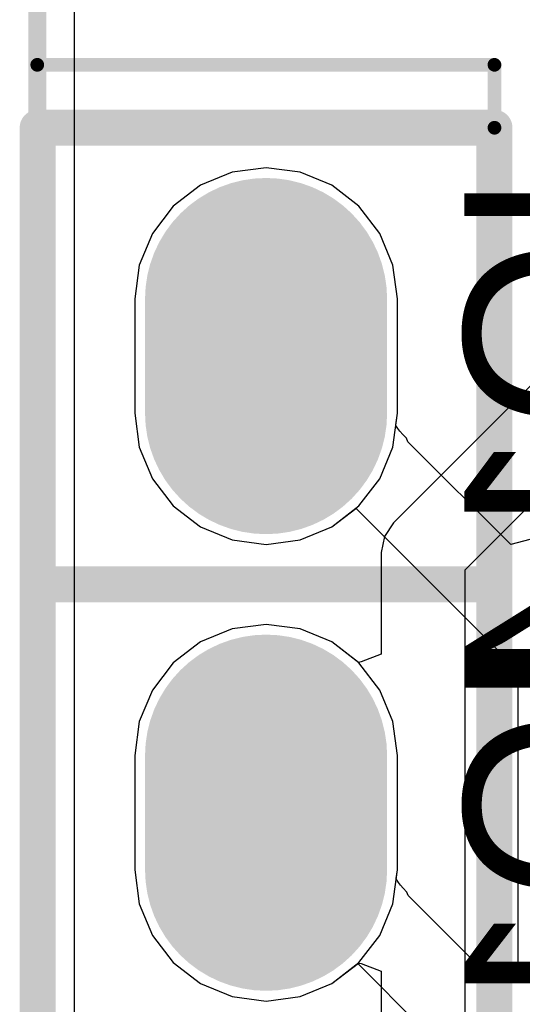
# Model space of a CAD drawing. Header units: millimetres. Extents: x 0 to 11.7, y 0 to 8.3.
# Tile 18 of 46: x 4.901 to 5.011, y 3.439 to 3.655. Entities that reach past the tile are written whole.
import ezdxf

# ---------------------------------------------------------------- set-up
doc = ezdxf.new("R2010")
doc.units = ezdxf.units.MM
doc.header["$MEASUREMENT"] = 0
for name, color, linetype in [('BottomLayer', 5, 'Continuous'), ('BottomOverlay', 54, 'Continuous'), ('BottomSolder', 6, 'Continuous'), ('ConnectLayer', 7, 'Continuous'), ('KeepOutLayer', 6, 'Continuous'), ('MidLayer1', 16, 'Continuous'), ('MidLayer2', 76, 'Continuous'), ('MultiLayer', 9, 'Continuous'), ('PadHoleLayer', 156, 'Continuous'), ('TopLayer', 1, 'Continuous'), ('TopOverlay', 2, 'Continuous'), ('TopSolder', 216, 'Continuous')]:
    doc.layers.add(name, color=color, linetype=linetype)

# ---------------------------------------------------------------- blocks, each defined once
blk = doc.blocks.new('SIP8_71')
at = {"layer": 'BottomLayer', "const_width": 0.045}
for points in [[(0, 0.0125), (0, -0.0125)], [(0, -0.0875), (0, -0.1125)]]:
    blk.add_lwpolyline(points, dxfattribs=at)
at = {"layer": 'BottomLayer', "const_width": 0.0225}
for points in [[(-0.01125, 0.0125, 1), (0.01125, 0.0125, 1)], [(-0.01125, -0.0125, 1), (0.01125, -0.0125, 1)], [(-0.01125, -0.0875, 1), (0.01125, -0.0875, 1)], [(-0.01125, -0.1125, 1), (0.01125, -0.1125, 1)]]:
    blk.add_lwpolyline(points, format="xyb", close=True, dxfattribs=at)
at = {"layer": 'BottomOverlay', "const_width": 0.00787}
for points in [[(-0.05, 0.05), (0.05, 0.05)], [(-0.05, -0.75), (-0.05, 0.05)], [(0.05, -0.75), (0.05, 0.05)], [(-0.05, -0.05), (0.05, -0.05)]]:
    blk.add_lwpolyline(points, dxfattribs=at)
at = {"layer": 'BottomOverlay', "const_width": 0.00394}
for points in [[(-0.05197, 0.05, 1), (-0.04803, 0.05, 1)], [(-0.05197, 0.05, 1), (-0.04803, 0.05, 1)], [(0.04803, 0.05, 1), (0.05197, 0.05, 1)], [(0.04803, 0.05, 1), (0.05197, 0.05, 1)], [(-0.05197, -0.05, 1), (-0.04803, -0.05, 1)], [(0.04803, -0.05, 1), (0.05197, -0.05, 1)]]:
    blk.add_lwpolyline(points, format="xyb", close=True, dxfattribs=at)
at = {"layer": 'BottomSolder', "const_width": 0.053}
for points in [[(0, 0.0125), (0, -0.0125)], [(0, -0.0875), (0, -0.1125)]]:
    blk.add_lwpolyline(points, dxfattribs=at)
at = {"layer": 'BottomSolder', "const_width": 0.0265}
for points in [[(-0.01325, 0.0125, 1), (0.01325, 0.0125, 1)], [(-0.01325, -0.0125, 1), (0.01325, -0.0125, 1)], [(-0.01325, -0.0875, 1), (0.01325, -0.0875, 1)], [(-0.01325, -0.1125, 1), (0.01325, -0.1125, 1)]]:
    blk.add_lwpolyline(points, format="xyb", close=True, dxfattribs=at)
at = {"layer": 'MidLayer1', "const_width": 0.045}
for points in [[(0, 0.0125), (0, -0.0125)], [(0, -0.0875), (0, -0.1125)]]:
    blk.add_lwpolyline(points, dxfattribs=at)
at = {"layer": 'MidLayer1', "const_width": 0.0225}
for points in [[(-0.01125, 0.0125, 1), (0.01125, 0.0125, 1)], [(-0.01125, -0.0125, 1), (0.01125, -0.0125, 1)], [(-0.01125, -0.0875, 1), (0.01125, -0.0875, 1)], [(-0.01125, -0.1125, 1), (0.01125, -0.1125, 1)]]:
    blk.add_lwpolyline(points, format="xyb", close=True, dxfattribs=at)
at = {"layer": 'MidLayer2', "const_width": 0.045}
for points in [[(0, 0.0125), (0, -0.0125)], [(0, -0.0875), (0, -0.1125)]]:
    blk.add_lwpolyline(points, dxfattribs=at)
at = {"layer": 'MidLayer2', "const_width": 0.0225}
for points in [[(-0.01125, 0.0125, 1), (0.01125, 0.0125, 1)], [(-0.01125, -0.0125, 1), (0.01125, -0.0125, 1)], [(-0.01125, -0.0875, 1), (0.01125, -0.0875, 1)], [(-0.01125, -0.1125, 1), (0.01125, -0.1125, 1)]]:
    blk.add_lwpolyline(points, format="xyb", close=True, dxfattribs=at)
at = {"layer": 'MultiLayer', "const_width": 0.045}
for points in [[(0, 0.0125), (0, -0.0125)], [(0, -0.0875), (0, -0.1125)]]:
    blk.add_lwpolyline(points, dxfattribs=at)
at = {"layer": 'MultiLayer', "const_width": 0.0225}
for points in [[(-0.01125, 0.0125, 1), (0.01125, 0.0125, 1)], [(-0.01125, -0.0125, 1), (0.01125, -0.0125, 1)], [(-0.01125, -0.0875, 1), (0.01125, -0.0875, 1)], [(-0.01125, -0.1125, 1), (0.01125, -0.1125, 1)]]:
    blk.add_lwpolyline(points, format="xyb", close=True, dxfattribs=at)
at = {"layer": 'PadHoleLayer', "const_width": 0.01575}
for points in [[(-0.00787, 0, 1), (0.00787, 0, 1)], [(-0.00787, -0.1, 1), (0.00787, -0.1, 1)]]:
    blk.add_lwpolyline(points, format="xyb", close=True, dxfattribs=at)
at = {"layer": 'TopLayer', "const_width": 0.045}
for points in [[(0, 0.0125), (0, -0.0125)], [(0, -0.0875), (0, -0.1125)]]:
    blk.add_lwpolyline(points, dxfattribs=at)
at = {"layer": 'TopLayer', "const_width": 0.0225}
for points in [[(-0.01125, 0.0125, 1), (0.01125, 0.0125, 1)], [(-0.01125, -0.0125, 1), (0.01125, -0.0125, 1)], [(-0.01125, -0.0875, 1), (0.01125, -0.0875, 1)], [(-0.01125, -0.1125, 1), (0.01125, -0.1125, 1)]]:
    blk.add_lwpolyline(points, format="xyb", close=True, dxfattribs=at)
at = {"layer": 'TopSolder', "const_width": 0.053}
for points in [[(0, 0.0125), (0, -0.0125)], [(0, -0.0875), (0, -0.1125)]]:
    blk.add_lwpolyline(points, dxfattribs=at)
at = {"layer": 'TopSolder', "const_width": 0.0265}
for points in [[(-0.01325, 0.0125, 1), (0.01325, 0.0125, 1)], [(-0.01325, -0.0125, 1), (0.01325, -0.0125, 1)], [(-0.01325, -0.0875, 1), (0.01325, -0.0875, 1)], [(-0.01325, -0.1125, 1), (0.01325, -0.1125, 1)]]:
    blk.add_lwpolyline(points, format="xyb", close=True, dxfattribs=at)
blk = doc.blocks.new('LCD_240_240_76')
at = {"layer": 'TopOverlay', "const_width": 0.00394}
blk.add_lwpolyline([(-0.82024, -0.0535), (-0.82024, 1.09689)], dxfattribs=at)

msp = doc.modelspace()

# ---------------------------------------------------------------- linework, layer by layer
at = {"layer": 'ConnectLayer'}
for p, q in [((4.91297, 2.78155), (4.91297, 3.6883)), ((4.91297, 2.78155), (4.91297, 3.6883)), ((4.91297, 2.78155), (4.91297, 3.6883)), ((4.91297, 2.78155), (4.91297, 3.6883)), ((4.95493, 3.62242), (4.94749, 3.62144)), ((4.95493, 3.62242), (4.94749, 3.62144)), ((4.95493, 3.62242), (4.94749, 3.62144)), ((4.95493, 3.62242), (4.94749, 3.62144)), ((4.96237, 3.62144), (4.95493, 3.62242)), ((4.96237, 3.62144), (4.95493, 3.62242)), ((4.96237, 3.62144), (4.95493, 3.62242)), ((4.96237, 3.62144), (4.95493, 3.62242)), ((4.94749, 3.62144), (4.94056, 3.61857)), ((4.94749, 3.62144), (4.94056, 3.61857)), ((4.94749, 3.62144), (4.94056, 3.61857)), ((4.94749, 3.62144), (4.94056, 3.61857)), ((4.9693, 3.61857), (4.96237, 3.62144)), ((4.9693, 3.61857), (4.96237, 3.62144)), ((4.9693, 3.61857), (4.96237, 3.62144)), ((4.9693, 3.61857), (4.96237, 3.62144)), ((4.94056, 3.61857), (4.9346, 3.614)), ((4.94056, 3.61857), (4.9346, 3.614)), ((4.94056, 3.61857), (4.9346, 3.614)), ((4.94056, 3.61857), (4.9346, 3.614)), ((4.97526, 3.614), (4.9693, 3.61857)), ((4.97526, 3.614), (4.9693, 3.61857)), ((4.97526, 3.614), (4.9693, 3.61857)), ((4.97526, 3.614), (4.9693, 3.61857)), ((4.9346, 3.614), (4.93004, 3.60804)), ((4.9346, 3.614), (4.93004, 3.60804)), ((4.9346, 3.614), (4.93004, 3.60804)), ((4.9346, 3.614), (4.93004, 3.60804)), ((4.97982, 3.60804), (4.97526, 3.614)), ((4.97982, 3.60804), (4.97526, 3.614)), ((4.97982, 3.60804), (4.97526, 3.614)), ((4.97982, 3.60804), (4.97526, 3.614)), ((4.93004, 3.60804), (4.92716, 3.60111)), ((4.93004, 3.60804), (4.92716, 3.60111)), ((4.93004, 3.60804), (4.92716, 3.60111)), ((4.93004, 3.60804), (4.92716, 3.60111)), ((4.9827, 3.60111), (4.97982, 3.60804)), ((4.9827, 3.60111), (4.97982, 3.60804)), ((4.9827, 3.60111), (4.97982, 3.60804)), ((4.9827, 3.60111), (4.97982, 3.60804)), ((5.04285, 3.6047), (4.98282, 3.54466)), ((4.92716, 3.60111), (4.92618, 3.59367)), ((4.92716, 3.60111), (4.92618, 3.59367)), ((4.92716, 3.60111), (4.92618, 3.59367)), ((4.92716, 3.60111), (4.92618, 3.59367)), ((4.98368, 3.59367), (4.9827, 3.60111)), ((4.98368, 3.59367), (4.9827, 3.60111)), ((4.98368, 3.59367), (4.9827, 3.60111)), ((4.98368, 3.59367), (4.9827, 3.60111)), ((4.92618, 3.59367), (4.92618, 3.56867)), ((4.92618, 3.59367), (4.92618, 3.56867)), ((4.92618, 3.59367), (4.92618, 3.56867)), ((4.92618, 3.59367), (4.92618, 3.56867)), ((4.98368, 3.56867), (4.98368, 3.59367)), ((4.98368, 3.56867), (4.98368, 3.59367)), ((4.98368, 3.56867), (4.98368, 3.59367)), ((4.98368, 3.56867), (4.98368, 3.59367)), ((4.99848, 3.53437), (5.05583, 3.59172)), ((4.92618, 3.56867), (4.92716, 3.56123)), ((4.92618, 3.56867), (4.92716, 3.56123)), ((4.92618, 3.56867), (4.92716, 3.56123)), ((4.92618, 3.56867), (4.92716, 3.56123)), ((4.9827, 3.56123), (4.98368, 3.56867)), ((4.9827, 3.56123), (4.98368, 3.56867)), ((4.9827, 3.56123), (4.98368, 3.56867)), ((4.98334, 3.56611), (4.98368, 3.56867)), ((4.98335, 3.5661), (4.98334, 3.56611)), ((4.98336, 3.566), (4.98335, 3.5661)), ((4.9835, 3.56574), (4.98336, 3.566)), ((4.98379, 3.5653), (4.9835, 3.56574)), ((4.98424, 3.56472), (4.98379, 3.5653)), ((4.98484, 3.56403), (4.98424, 3.56472)), ((4.98568, 3.56316), (4.98484, 3.56403)), ((4.98596, 3.56242), (4.98568, 3.56316)), ((5.00849, 3.5399), (4.98596, 3.56242)), ((4.92716, 3.56123), (4.93004, 3.5543)), ((4.92716, 3.56123), (4.93004, 3.5543)), ((4.92716, 3.56123), (4.93004, 3.5543)), ((4.92716, 3.56123), (4.93004, 3.5543)), ((4.97982, 3.5543), (4.9827, 3.56123)), ((4.97982, 3.5543), (4.9827, 3.56123)), ((4.97982, 3.5543), (4.9827, 3.56123)), ((4.93004, 3.5543), (4.9346, 3.54834)), ((4.93004, 3.5543), (4.9346, 3.54834)), ((4.93004, 3.5543), (4.9346, 3.54834)), ((4.93004, 3.5543), (4.9346, 3.54834)), ((4.97526, 3.54834), (4.97982, 3.5543)), ((4.97526, 3.54834), (4.97982, 3.5543)), ((4.97526, 3.54834), (4.97982, 3.5543)), ((4.9346, 3.54834), (4.94056, 3.54378)), ((4.9346, 3.54834), (4.94056, 3.54378)), ((4.9346, 3.54834), (4.94056, 3.54378)), ((4.9346, 3.54834), (4.94056, 3.54378)), ((4.9693, 3.54378), (4.97526, 3.54834)), ((4.9693, 3.54378), (4.97526, 3.54834)), ((4.9693, 3.54378), (4.97526, 3.54834)), ((4.9693, 3.54378), (4.97456, 3.54781)), ((4.97456, 3.54781), (4.97466, 3.54777)), ((4.97466, 3.54777), (5.01003, 3.5124)), ((4.94056, 3.54378), (4.94749, 3.5409)), ((4.94056, 3.54378), (4.94749, 3.5409)), ((4.94056, 3.54378), (4.94749, 3.5409)), ((4.94056, 3.54378), (4.94749, 3.5409)), ((4.96237, 3.5409), (4.9693, 3.54378)), ((4.96237, 3.5409), (4.9693, 3.54378)), ((4.96237, 3.5409), (4.9693, 3.54378)), ((4.96237, 3.5409), (4.9693, 3.54378)), ((4.98282, 3.54466), (4.98083, 3.54168)), ((4.94749, 3.5409), (4.95493, 3.53993)), ((4.94749, 3.5409), (4.95493, 3.53993)), ((4.94749, 3.5409), (4.95493, 3.53993)), ((4.94749, 3.5409), (4.95493, 3.53993)), ((4.95493, 3.53993), (4.96237, 3.5409)), ((4.95493, 3.53993), (4.96237, 3.5409)), ((4.95493, 3.53993), (4.96237, 3.5409)), ((4.95493, 3.53993), (4.96237, 3.5409)), ((4.98083, 3.54168), (4.98013, 3.53817)), ((5.01406, 3.54139), (5.00849, 3.5399)), ((4.98013, 3.53817), (4.98013, 3.51586)), ((4.99848, 3.36177), (4.99848, 3.53437)), ((4.94749, 3.52144), (4.94056, 3.51857)), ((4.94749, 3.52144), (4.94056, 3.51857)), ((4.94749, 3.52144), (4.94056, 3.51857)), ((4.94749, 3.52144), (4.94056, 3.51857)), ((4.95493, 3.52242), (4.94749, 3.52144)), ((4.95493, 3.52242), (4.94749, 3.52144)), ((4.95493, 3.52242), (4.94749, 3.52144)), ((4.95493, 3.52242), (4.94749, 3.52144)), ((4.96237, 3.52144), (4.95493, 3.52242)), ((4.96237, 3.52144), (4.95493, 3.52242)), ((4.96237, 3.52144), (4.95493, 3.52242)), ((4.96237, 3.52144), (4.95493, 3.52242)), ((4.9693, 3.51857), (4.96237, 3.52144)), ((4.9693, 3.51857), (4.96237, 3.52144)), ((4.9693, 3.51857), (4.96237, 3.52144)), ((4.9693, 3.51857), (4.96237, 3.52144)), ((4.94056, 3.51857), (4.9346, 3.514)), ((4.94056, 3.51857), (4.9346, 3.514)), ((4.94056, 3.51857), (4.9346, 3.514)), ((4.94056, 3.51857), (4.9346, 3.514)), ((4.97526, 3.514), (4.9693, 3.51857)), ((4.97526, 3.514), (4.9693, 3.51857)), ((4.97526, 3.514), (4.9693, 3.51857)), ((4.97513, 3.51409), (4.9693, 3.51857)), ((4.98013, 3.51586), (4.97573, 3.51418)), ((4.9346, 3.514), (4.93004, 3.50804)), ((4.9346, 3.514), (4.93004, 3.50804)), ((4.9346, 3.514), (4.93004, 3.50804)), ((4.9346, 3.514), (4.93004, 3.50804)), ((4.97573, 3.51418), (4.97513, 3.51409)), ((4.97982, 3.50804), (4.97526, 3.514)), ((4.97982, 3.50804), (4.97526, 3.514)), ((4.97982, 3.50804), (4.97526, 3.514)), ((5.01003, 3.5124), (5.01003, 3.44612)), ((4.93004, 3.50804), (4.92716, 3.50111)), ((4.93004, 3.50804), (4.92716, 3.50111)), ((4.93004, 3.50804), (4.92716, 3.50111)), ((4.93004, 3.50804), (4.92716, 3.50111)), ((4.9827, 3.50111), (4.97982, 3.50804)), ((4.9827, 3.50111), (4.97982, 3.50804)), ((4.9827, 3.50111), (4.97982, 3.50804)), ((4.92716, 3.50111), (4.92618, 3.49367)), ((4.92716, 3.50111), (4.92618, 3.49367)), ((4.92716, 3.50111), (4.92618, 3.49367)), ((4.92716, 3.50111), (4.92618, 3.49367)), ((4.98368, 3.49367), (4.9827, 3.50111)), ((4.98368, 3.49367), (4.9827, 3.50111)), ((4.98368, 3.49367), (4.9827, 3.50111)), ((4.92618, 3.49367), (4.92618, 3.46867)), ((4.92618, 3.49367), (4.92618, 3.46867)), ((4.92618, 3.49367), (4.92618, 3.46867)), ((4.92618, 3.49367), (4.92618, 3.46867)), ((4.98368, 3.46867), (4.98368, 3.49367)), ((4.98368, 3.46867), (4.98368, 3.49367)), ((4.98368, 3.46867), (4.98368, 3.49367)), ((4.92618, 3.46867), (4.92716, 3.46123)), ((4.92618, 3.46867), (4.92716, 3.46123)), ((4.92618, 3.46867), (4.92716, 3.46123)), ((4.92618, 3.46867), (4.92716, 3.46123)), ((4.9827, 3.46123), (4.98368, 3.46867)), ((4.9827, 3.46123), (4.98368, 3.46867)), ((4.98343, 3.46676), (4.98368, 3.46867)), ((4.98344, 3.46673), (4.98343, 3.46676)), ((4.98346, 3.4666), (4.98344, 3.46673)), ((4.98361, 3.46632), (4.98346, 3.4666)), ((4.98346, 3.4666), (4.98346, 3.4666)), ((4.9839, 3.46588), (4.98361, 3.46632)), ((4.98434, 3.46531), (4.9839, 3.46588)), ((4.98493, 3.46464), (4.98434, 3.46531)), ((4.98576, 3.46377), (4.98493, 3.46464)), ((4.98604, 3.46304), (4.98576, 3.46377)), ((5.00503, 3.44405), (4.98604, 3.46304)), ((4.92716, 3.46123), (4.93004, 3.4543)), ((4.92716, 3.46123), (4.93004, 3.4543)), ((4.92716, 3.46123), (4.93004, 3.4543)), ((4.92716, 3.46123), (4.93004, 3.4543)), ((4.97982, 3.4543), (4.9827, 3.46123)), ((4.97982, 3.4543), (4.9827, 3.46123)), ((4.93004, 3.4543), (4.9346, 3.44834)), ((4.93004, 3.4543), (4.9346, 3.44834)), ((4.93004, 3.4543), (4.9346, 3.44834)), ((4.93004, 3.4543), (4.9346, 3.44834)), ((4.97526, 3.44834), (4.97982, 3.4543)), ((4.97526, 3.44834), (4.97982, 3.4543)), ((4.9346, 3.44834), (4.94056, 3.44378)), ((4.9346, 3.44834), (4.94056, 3.44378)), ((4.9346, 3.44834), (4.94056, 3.44378)), ((4.9346, 3.44834), (4.94056, 3.44378)), ((4.9693, 3.44378), (4.97526, 3.44834)), ((4.9693, 3.44378), (4.97526, 3.44834)), ((4.9693, 3.44378), (4.97513, 3.44825)), ((4.9693, 3.44378), (4.97499, 3.44814)), ((4.97499, 3.44814), (4.99193, 3.43119)), ((4.97513, 3.44825), (4.97573, 3.44816)), ((4.97573, 3.44816), (4.98013, 3.44648)), ((4.98013, 3.44648), (4.98013, 3.41586)), ((5.01003, 3.44612), (5.00503, 3.44405)), ((4.94056, 3.44378), (4.94749, 3.4409)), ((4.94056, 3.44378), (4.94749, 3.4409)), ((4.94056, 3.44378), (4.94749, 3.4409)), ((4.94056, 3.44378), (4.94749, 3.4409)), ((4.96237, 3.4409), (4.9693, 3.44378)), ((4.96237, 3.4409), (4.9693, 3.44378)), ((4.96237, 3.4409), (4.9693, 3.44378)), ((4.96237, 3.4409), (4.9693, 3.44378)), ((4.94749, 3.4409), (4.95493, 3.43993)), ((4.94749, 3.4409), (4.95493, 3.43993)), ((4.94749, 3.4409), (4.95493, 3.43993)), ((4.94749, 3.4409), (4.95493, 3.43993)), ((4.95493, 3.43993), (4.96237, 3.4409)), ((4.95493, 3.43993), (4.96237, 3.4409)), ((4.95493, 3.43993), (4.96237, 3.4409)), ((4.95493, 3.43993), (4.96237, 3.4409))]:
    msp.add_line(p, q, dxfattribs=at)
at = {"layer": 'KeepOutLayer', "const_width": 0.00394}
msp.add_lwpolyline([(4.90484, 2.65988), (4.90484, 3.81027)], dxfattribs=at)
at = {"layer": 'TopOverlay', "const_width": 0.003}
for points in [[(4.90484, 3.64495), (4.90484, 3.81027)], [(4.90484, 3.64495), (5.00493, 3.64495)], [(5.00493, 3.63117), (5.00493, 3.64495)], [(5.00493, 2.81736), (5.00493, 3.63117)]]:
    msp.add_lwpolyline(points, dxfattribs=at)
at = {"layer": 'TopOverlay', "const_width": 0.0015}
for points in [[(4.90409, 3.64495, 1), (4.90559, 3.64495, 1)], [(4.90409, 3.64495, 1), (4.90559, 3.64495, 1)], [(5.00418, 3.64495, 1), (5.00568, 3.64495, 1)], [(5.00418, 3.64495, 1), (5.00568, 3.64495, 1)], [(5.00418, 3.63117, 1), (5.00568, 3.63117, 1)], [(5.00418, 3.63117, 1), (5.00568, 3.63117, 1)]]:
    msp.add_lwpolyline(points, format="xyb", close=True, dxfattribs=at)

# ---------------------------------------------------------------- block references
for name, p in [('LCD_240_240_76', (5.72508, 2.71338)), ('SIP8_71', (4.95493, 3.58117))]:
    msp.add_blockref(name, p)

# ---------------------------------------------------------------- texts
at = {"layer": 'BottomOverlay', "text_generation_flag": 2}
for s, p in [('IO14', (5.03831, 3.62177)), ('IO13', (5.03831, 3.51847))]:
    msp.add_text(s, height=0.04, rotation=90, dxfattribs=at).set_placement(p)

doc.saveas('drawing.dxf')
